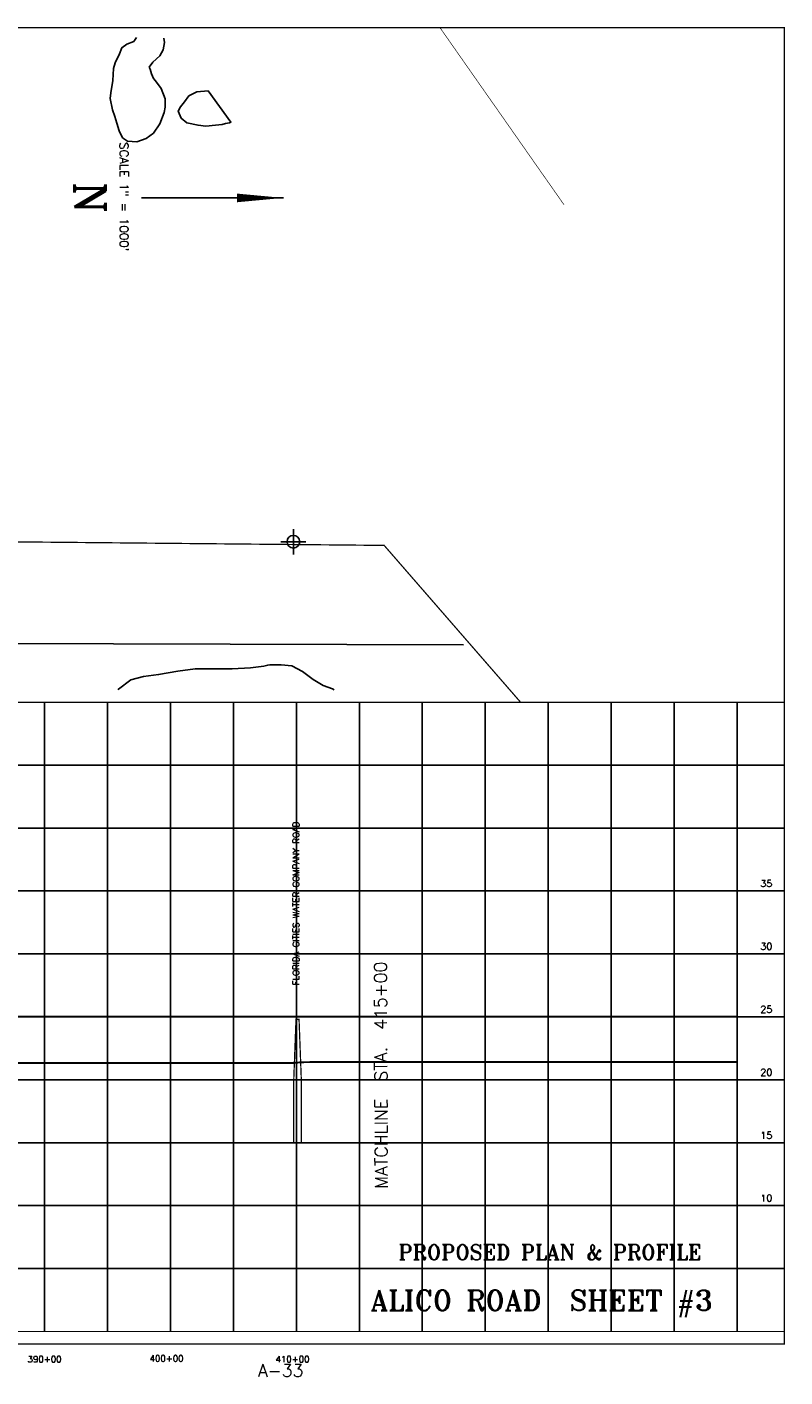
# Model space of a CAD drawing. Extents: x 244514 to 261274, y 785587 to 796324.
# Tile 3 of 3: x 255255 to 261274, y 785587 to 796314. Entities that reach past the tile are written whole.
import ezdxf
from ezdxf.enums import TextEntityAlignment as Align

# ---------------------------------------------------------------- set-up
doc = ezdxf.new("R2010")
doc.units = 0
doc.header["$LTSCALE"] = 800
doc.header["$PDMODE"] = 34
doc.header["$PDSIZE"] = 100
doc.linetypes.add('DASHED', pattern=[0])
doc.layers.get('0').update_dxf_attribs({"linetype": 'CONTINUOUS'})
for name, color, linetype in [('BORDER', 1, 'CONTINUOUS'), ('FLOOD1', 15, 'CONTINUOUS'), ('FLOOD3', 15, 'CONTINUOUS'), ('GRID', 2, 'CONTINUOUS'), ('MAJROADS', 9, 'CONTINUOUS'), ('MATCH', 6, 'CONTINUOUS'), ('PRSTRUCT', 13, 'CONTINUOUS'), ('SEC', 2, 'CONTINUOUS'), ('SPROF', 11, 'DASHED'), ('SUBBASINS', 6, 'DASHED'), ('TEXT', 7, 'CONTINUOUS'), ('WL-PRESERVE', 14, 'CONTINUOUS')]:
    doc.layers.add(name, color=color, linetype=linetype)
doc.styles.get("Standard").update_dxf_attribs({"font": 'ROMANT'})

msp = doc.modelspace()

# ---------------------------------------------------------------- linework, layer by layer
at = {"layer": 'BORDER', "color": 0, "const_width": 10}
msp.add_lwpolyline([(244519, 785849), (261269, 785849), (261269, 796309), (244519, 796309)], close=True, dxfattribs=at)
for points in [[(244519, 790949), (261269, 790949)], [(244519, 785949), (261269, 785949)]]:
    msp.add_lwpolyline(points, dxfattribs=at)
at = {"layer": 'FLOOD1', "color": 0, "const_width": 15}
msp.add_lwpolyline([(254822, 788083), (255822, 788083), (256822, 788083), (257272, 788083), (257372, 788083), (257432, 788088), (257532, 788090), (258532, 788090), (259532, 788090), (260532, 788090), (260894, 788090)], dxfattribs=at)
at = {"layer": 'FLOOD3', "color": 0, "const_width": 15}
msp.add_lwpolyline([(254822, 788451), (255822, 788451), (256822, 788451), (257272, 788451), (257372, 788451), (257432, 788451), (257532, 788451), (258532, 788451), (259532, 788451), (260532, 788451), (260894, 788451)], dxfattribs=at)
at = {"layer": 'GRID', "color": 0}
for points in [[(255394, 785949), (255394, 790949)], [(255894, 785949), (255894, 790949)], [(256394, 785949), (256394, 790949)], [(256894, 785949), (256894, 790949)], [(257394, 785949), (257394, 790949)], [(257894, 785949), (257894, 790949)], [(258394, 785949), (258394, 790949)], [(258894, 785949), (258894, 790949)], [(259394, 785949), (259394, 790949)], [(259894, 785949), (259894, 790949)], [(260394, 785949), (260394, 790949)], [(260894, 785949), (260894, 790949)], [(244519, 790449), (261269, 790449)], [(244519, 789949), (261269, 789949)], [(244519, 789449), (261269, 789449)], [(244519, 788949), (261269, 788949)], [(244519, 788449), (261269, 788449)], [(244519, 787949), (261269, 787949)], [(244519, 787449), (261269, 787449)], [(244519, 786949), (261269, 786949)], [(244519, 786449), (261269, 786449)]]:
    msp.add_lwpolyline(points, dxfattribs=at)
at = {"layer": 'MAJROADS', "color": 0}
msp.add_line((252790, 791421), (258722, 791406), dxfattribs=at)
at = {"layer": 'MATCH', "color": 0}
msp.add_lwpolyline([(257894, 785949), (257894, 790949)], dxfattribs=at)
at = {"layer": 'PRSTRUCT', "color": 0, "const_width": 10}
msp.add_lwpolyline([(257373, 787949), (257391, 788430), (257415, 788430), (257433, 787949)], dxfattribs=at)
msp.add_lwpolyline([(257373, 787949), (257433, 787949), (257433, 787449), (257373, 787449)], close=True, dxfattribs=at)
at = {"layer": 'SEC', "color": 0}
msp.add_point((257370, 792224), dxfattribs=at)
at = {"layer": 'SPROF', "color": 0, "const_width": 5}
msp.add_lwpolyline([(254822, 787449), (255822, 787449), (256822, 787449), (257272, 787449), (257372, 787449), (257432, 787449), (257532, 787449), (258532, 787449), (259532, 787449), (260532, 787449), (260894, 787449)], dxfattribs=at)
at = {"layer": 'SUBBASINS', "color": 0, "linetype": 'DASHED'}
for points, const_width in [([(250408, 796309), (251111, 795606), (250192, 794686), (249892, 794686), (249892, 794386), (250245, 794033), (250245, 793833), (252113, 793833), (252113, 793333), (254753, 793333), (254753, 792227), (258091, 792195), (259174, 790949)], 10), ([(259519, 794902), (258534, 796309)], 5)]:
    msp.add_lwpolyline(points, dxfattribs=dict(at, const_width=const_width))
at = {"layer": 'TEXT', "color": 0}
msp.add_line((257291, 794956, -102), (256164, 794956, -102), dxfattribs=at)
msp.add_lwpolyline([(257291, 794956, 0, 68.6, 0), (256923, 794956, 68.6, 68.6, 0)], format="xyseb", dxfattribs=at)
at = {"layer": 'WL-PRESERVE', "color": 0}
for points in [[(256124, 796231), (256102, 796199), (256047, 796178), (256008, 796149), (255988, 796101), (255954, 796030), (255941, 795985), (255937, 795890), (255921, 795792), (255914, 795745), (255934, 795657), (255952, 795604), (255969, 795551), (255987, 795489), (256012, 795434), (256052, 795408), (256126, 795402), (256202, 795428), (256258, 795471), (256310, 795544), (256344, 795636), (256352, 795678), (256351, 795744), (256321, 795825), (256275, 795887), (256260, 795906), (256244, 795942), (256237, 795960), (256232, 795979), (256225, 795994)], [(256225, 795994), (256255, 796035), (256309, 796085), (256336, 796133), (256346, 796191), (256342, 796225)], [(257136, 791235), (257029, 791222), (256885, 791213), (256728, 791214), (256590, 791213), (256452, 791195), (256300, 791169), (256179, 791154), (256079, 791126), (255981, 791053), (255979, 791047)], [(257693, 791047), (257681, 791056), (257606, 791082), (257527, 791130), (257442, 791194), (257359, 791238), (257272, 791246), (257183, 791245), (257166, 791244), (257136, 791235)]]:
    msp.add_lwpolyline(points, dxfattribs=at)
msp.add_lwpolyline([(256694, 795806), (256602, 795799), (256540, 795768), (256506, 795719), (256474, 795681), (256454, 795645), (256478, 795589), (256524, 795553), (256613, 795533), (256675, 795527), (256751, 795533), (256804, 795539), (256831, 795546), (256862, 795553), (256874, 795558)], close=True, dxfattribs=at)

# ---------------------------------------------------------------- texts
at = {"color": 0}
msp.add_text('A-33', height=100, dxfattribs=at).set_placement((257269, 785589), align=Align.CENTER)
at = {"layer": 'MATCH', "color": 0}
msp.add_text('MATCHLINE  STA.  415+00', height=100, rotation=90.2395, dxfattribs=at).set_placement((258119, 787083))
at = {"layer": 'TEXT', "color": 0}
for s, height, p in [('SCALE 1" = 1000\'', 68.61, (255991, 794965, -102)), ('N', 245, (255633, 794958, -102))]:
    msp.add_text(s, height=height, rotation=270, dxfattribs=at).set_placement(p, align=Align.CENTER)
msp.add_text('FLORIDA CITIES WATER COMPANY ROAD', height=50, rotation=90, dxfattribs=at).set_placement((257415, 788700))
for s, height, p in [('35', 55, (261173, 789481)), ('30', 55, (261173, 788981)), ('25', 55, (261173, 788481)), ('20', 55, (261173, 787981)), ('15', 55, (261173, 787481)), ('10', 55, (261173, 786981)), ('PROPOSED PLAN & PROFILE', 120, (260611, 786519))]:
    msp.add_text(s, height=height, dxfattribs=at).set_placement(p, align=Align.RIGHT)
for s, height, p in [('ALICO ROAD  SHEET #3', 162.5, (259341, 786115)), ('390+00', 50, (255394, 785704)), ('400+00', 50, (256363, 785710)), ('410+00', 50, (257363, 785704))]:
    msp.add_text(s, height=height, dxfattribs=at).set_placement(p, align=Align.CENTER)

doc.saveas('drawing.dxf')
